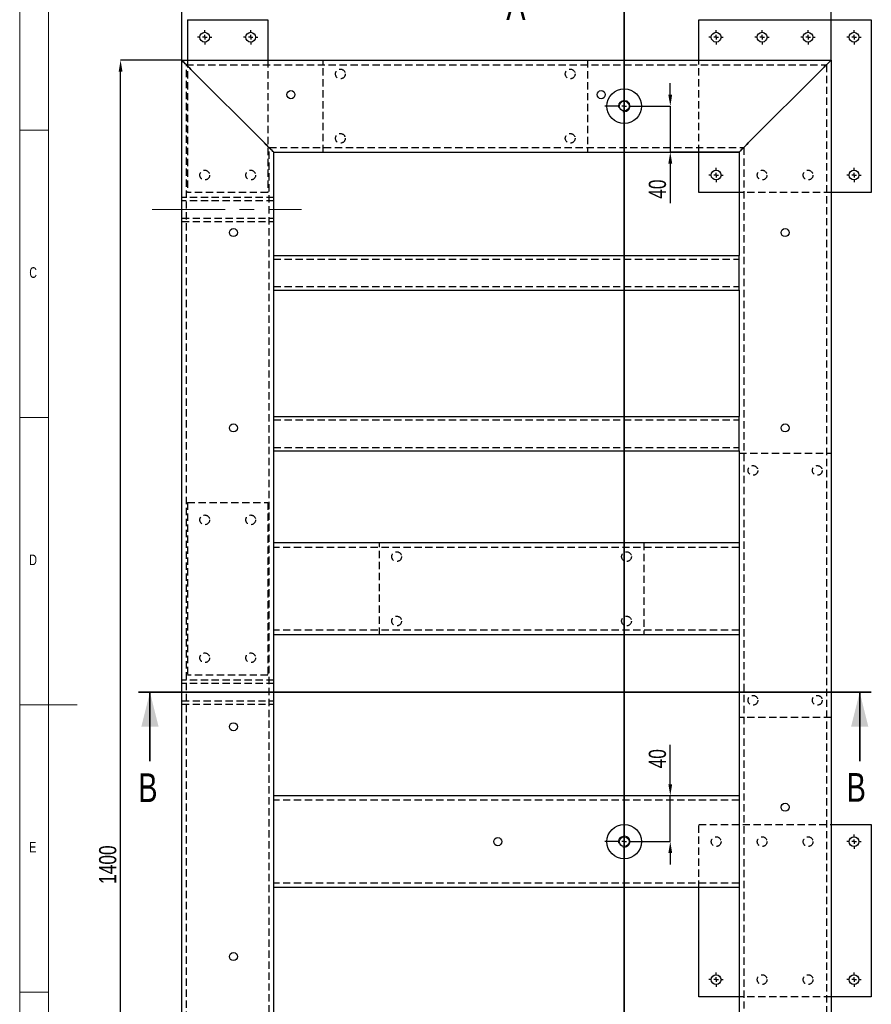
# Model space of a CAD drawing. Header units: millimetres. Extents: x 5 to 589, y -18 to 415.
# Tile 2 of 10: x 5 to 153, y 158 to 329. Entities that reach past the tile are written whole.
import ezdxf

# ---------------------------------------------------------------- set-up
doc = ezdxf.new("R2010")
doc.units = ezdxf.units.MM
doc.header["$PDSIZE"] = -1
doc.linetypes.add('CENTERX2', pattern=[20.32, 12.7, -2.54, 2.54, -2.54])
doc.linetypes.add('HIDDEN', pattern=[1.905, 1.27, -0.635])
for name, color, linetype in [('COTES', 1, 'Continuous'), ('NOTES', 6, 'Continuous'), ('TRAIT-MIXTES', 3, 'CENTERX2'), ('TRAIT-TIRET', 2, 'HIDDEN')]:
    doc.layers.add(name, color=color, linetype=linetype)
doc.layers.add('TRAIT-FORT', color=4, linetype='Continuous', lineweight=25)
doc.styles.add('SLDTEXTSTYLE0', font='TXT', dxfattribs={"width": 0.75})
doc.dimstyles.new('SLDDIMSTYLE0', dxfattribs={"dimtxt": 3, "dimasz": 2, "dimexe": 0, "dimexo": 0.0625, "dimgap": 0.75, "dimtad": 1, "dimdec": 0, "dimlfac": 5, "dimrnd": 1e-09, "dimzin": 12, "dimdsep": 46, "dimtxsty": 'SLDTEXTSTYLE0', "dimsah": 1, "dimcen": 0.09, "dimadec": 0, "dimazin": 3, "dimtfac": 1, "dimtdec": 0, "dimtofl": 0, "dimtmove": 0, "dimatfit": 3, "dimfxl": 1, "dimfrac": 2, "dimtolj": 1, "dimtzin": 12, "dimarcsym": 0})
doc.dimstyles.new('SLDDIMSTYLE1', dxfattribs={"dimtxt": 3, "dimasz": 2, "dimexe": 0, "dimexo": 0.0625, "dimgap": 0.75, "dimtad": 1, "dimdec": 0, "dimlfac": 5, "dimrnd": 1e-09, "dimzin": 12, "dimdsep": 46, "dimtxsty": 'SLDTEXTSTYLE0', "dimsah": 1, "dimcen": 0.09, "dimadec": 0, "dimazin": 3, "dimtfac": 1, "dimtdec": 0, "dimtmove": 0, "dimatfit": 0, "dimfxl": 1, "dimfrac": 2, "dimtolj": 1, "dimtzin": 12, "dimarcsym": 0})

# ---------------------------------------------------------------- blocks, each defined once
blk = doc.blocks.new('_D')
at = {"layer": 'COTES', "color": 0, "lineweight": -2, "transparency": 16777216}
for p, q in [((33.2, 297.76), (33.2, 336.09)), ((35.2, 336.09), (108.2, 336.09)), ((110.2, 333.72), (110.2, 336.09))]:
    blk.add_line(p, q, dxfattribs=at)
at = {"layer": 'COTES', "color": 0, "transparency": 16777216}
for points in [[(35.2, 336.43), (35.2, 335.76), (33.2, 336.09)], [(108.2, 336.43), (108.2, 335.76), (110.2, 336.09)]]:
    blk.add_solid(points, dxfattribs=at)
at = {"layer": 'Defpoints', "color": 0, "transparency": 16777216}
for p in [(110.2, 336.09), (110.2, 333.66), (33.2, 297.7)]:
    blk.add_point(p, dxfattribs=at)
at = {"layer": 'COTES', "color": 0, "transparency": 16777216, "insert": (71.7, 339.84), "char_height": 3, "attachment_point": 2, "style": 'SLDTEXTSTYLE0'}
blk.add_mtext('\\A1;385', dxfattribs=at)
blk = doc.blocks.new('_D_1')
at = {"layer": 'COTES', "color": 0, "lineweight": -2, "transparency": 16777216}
for p, q in [((33.2, 322.26), (33.2, 345.2)), ((35.2, 345.2), (144.2, 345.2)), ((146.2, 322.26), (146.2, 345.2))]:
    blk.add_line(p, q, dxfattribs=at)
at = {"layer": 'COTES', "color": 0, "transparency": 16777216}
for points in [[(35.2, 345.53), (35.2, 344.86), (33.2, 345.2)], [(144.2, 345.53), (144.2, 344.86), (146.2, 345.2)]]:
    blk.add_solid(points, dxfattribs=at)
at = {"layer": 'Defpoints', "color": 0, "transparency": 16777216}
for p in [(146.2, 345.2), (33.2, 322.2), (146.2, 322.2)]:
    blk.add_point(p, dxfattribs=at)
at = {"layer": 'COTES', "color": 0, "transparency": 16777216, "insert": (89.7, 348.95), "char_height": 3, "attachment_point": 2, "style": 'SLDTEXTSTYLE0'}
blk.add_mtext('\\A1;565', dxfattribs=at)
blk = doc.blocks.new('_D_2')
at = {"layer": 'COTES', "color": 0, "lineweight": -2, "transparency": 16777216}
for p, q in [((33.14, 322.2), (22.56, 322.2)), ((22.56, 44.2), (22.56, 320.2)), ((33.14, 42.2), (22.56, 42.2))]:
    blk.add_line(p, q, dxfattribs=at)
at = {"layer": 'COTES', "color": 0, "transparency": 16777216}
for points in [[(22.22, 320.2), (22.89, 320.2), (22.56, 322.2)], [(22.22, 44.2), (22.89, 44.2), (22.56, 42.2)]]:
    blk.add_solid(points, dxfattribs=at)
at = {"layer": 'Defpoints', "color": 0, "transparency": 16777216}
for p in [(22.56, 322.2), (33.2, 322.2), (33.2, 42.2)]:
    blk.add_point(p, dxfattribs=at)
at = {"layer": 'COTES', "color": 0, "transparency": 16777216, "insert": (18.81, 182.2), "char_height": 3, "attachment_point": 2, "rotation": 90, "style": 'SLDTEXTSTYLE0'}
blk.add_mtext('\\A1;1400', dxfattribs=at)
blk = doc.blocks.new('_D_3')
at = {"layer": 'COTES', "color": 0, "lineweight": -2, "transparency": 16777216}
for p, q in [((118.22, 196.2), (118.22, 203.07)), ((130.14, 194.2), (118.22, 194.2)), ((118.22, 186.2), (118.22, 194.2)), ((113.66, 186.2), (118.22, 186.2)), ((118.22, 184.2), (118.22, 182.2))]:
    blk.add_line(p, q, dxfattribs=at)
at = {"layer": 'COTES', "color": 0, "transparency": 16777216}
for points in [[(117.88, 196.2), (118.55, 196.2), (118.22, 194.2)], [(117.88, 184.2), (118.55, 184.2), (118.22, 186.2)]]:
    blk.add_solid(points, dxfattribs=at)
at = {"layer": 'Defpoints', "color": 0, "transparency": 16777216}
for p in [(118.22, 194.2), (130.2, 194.2), (113.6, 186.2)]:
    blk.add_point(p, dxfattribs=at)
at = {"layer": 'COTES', "color": 0, "transparency": 16777216, "insert": (114.47, 200.63), "char_height": 3, "attachment_point": 2, "rotation": 90, "style": 'SLDTEXTSTYLE0'}
blk.add_mtext('\\A1;40', dxfattribs=at)
blk = doc.blocks.new('_D_4')
at = {"layer": 'COTES', "color": 0, "lineweight": -2, "transparency": 16777216}
for p, q in [((118.22, 316.2), (118.22, 318.2)), ((113.66, 314.2), (118.22, 314.2)), ((118.22, 314.2), (118.22, 306.2)), ((130.14, 306.2), (118.22, 306.2)), ((118.22, 304.2), (118.22, 297.32))]:
    blk.add_line(p, q, dxfattribs=at)
at = {"layer": 'COTES', "color": 0, "transparency": 16777216}
for points in [[(117.88, 316.2), (118.55, 316.2), (118.22, 314.2)], [(117.88, 304.2), (118.55, 304.2), (118.22, 306.2)]]:
    blk.add_solid(points, dxfattribs=at)
at = {"layer": 'Defpoints', "color": 0, "transparency": 16777216}
for p in [(113.6, 314.2), (118.22, 306.2), (130.2, 306.2)]:
    blk.add_point(p, dxfattribs=at)
at = {"layer": 'COTES', "color": 0, "transparency": 16777216, "insert": (114.47, 299.76), "char_height": 3, "attachment_point": 2, "rotation": 90, "style": 'SLDTEXTSTYLE0'}
blk.add_mtext('\\A1;40', dxfattribs=at)
blk = doc.blocks.new('SW_CENTERMARKSYMBOL_0')
at = {"layer": 'TRAIT-MIXTES', "color": 0}
for p, q in [((0, 0.8), (0, 3.4)), ((-0.8, 0), (-3.4, 0)), ((0, 0), (-0.4, 0)), ((0, 0), (0, 0.4)), ((0, 0), (0, -0.4)), ((0, 0), (0.4, 0)), ((0.8, 0), (3.4, 0)), ((0, -0.8), (0, -3.4))]:
    blk.add_line(p, q, dxfattribs=at)
blk = doc.blocks.new('SW_CENTERMARKSYMBOL_7')
at = {"layer": 'TRAIT-MIXTES', "color": 0}
for p, q in [((0, 0.8), (0, 3.4)), ((-0.8, 0), (-3.4, 0)), ((0, 0), (-0.4, 0)), ((0, 0), (0, 0.4)), ((0, 0), (0, -0.4)), ((0, 0), (0.4, 0)), ((0.8, 0), (3.4, 0)), ((0, -0.8), (0, -3.4))]:
    blk.add_line(p, q, dxfattribs=at)
blk = doc.blocks.new('SW_CENTERMARKSYMBOL_8')
at = {"layer": 'TRAIT-MIXTES', "color": 0}
for p, q in [((-0.8, 0), (-1.25, 0)), ((0, 0), (-0.4, 0)), ((0, 0.8), (0, 1.25)), ((0, 0), (0, 0.4)), ((0, 0), (0, -0.4)), ((0, 0), (0.4, 0)), ((0.8, 0), (1.25, 0)), ((0, -0.8), (0, -1.25))]:
    blk.add_line(p, q, dxfattribs=at)
blk = doc.blocks.new('SW_CENTERMARKSYMBOL_9')
at = {"layer": 'TRAIT-MIXTES', "color": 0}
for p, q in [((-0.8, 0), (-1.25, 0)), ((0, 0), (-0.4, 0)), ((0, 0.8), (0, 1.25)), ((0, 0), (0, 0.4)), ((0, 0), (0, -0.4)), ((0, 0), (0.4, 0)), ((0.8, 0), (1.25, 0)), ((0, -0.8), (0, -1.25))]:
    blk.add_line(p, q, dxfattribs=at)
blk = doc.blocks.new('SW_CENTERMARKSYMBOL_10')
at = {"layer": 'TRAIT-MIXTES', "color": 0}
for p, q in [((-0.8, 0), (-1.25, 0)), ((0, 0), (-0.4, 0)), ((0, 0.8), (0, 1.25)), ((0, 0), (0, 0.4)), ((0, 0), (0, -0.4)), ((0, 0), (0.4, 0)), ((0.8, 0), (1.25, 0)), ((0, -0.8), (0, -1.25))]:
    blk.add_line(p, q, dxfattribs=at)
blk = doc.blocks.new('SW_CENTERMARKSYMBOL_17')
at = {"layer": 'TRAIT-MIXTES', "color": 0}
for p, q in [((-0.8, 0), (-1.25, 0)), ((0, 0), (-0.4, 0)), ((0, 0.8), (0, 1.25)), ((0, 0), (0, 0.4)), ((0, 0), (0, -0.4)), ((0, 0), (0.4, 0)), ((0.8, 0), (1.25, 0)), ((0, -0.8), (0, -1.25))]:
    blk.add_line(p, q, dxfattribs=at)
blk = doc.blocks.new('SW_CENTERMARKSYMBOL_18')
at = {"layer": 'TRAIT-MIXTES', "color": 0}
for p, q in [((-0.8, 0), (-1.25, 0)), ((0, 0), (-0.4, 0)), ((0, 0.8), (0, 1.25)), ((0, 0), (0, 0.4)), ((0, 0), (0, -0.4)), ((0, 0), (0.4, 0)), ((0.8, 0), (1.25, 0)), ((0, -0.8), (0, -1.25))]:
    blk.add_line(p, q, dxfattribs=at)
blk = doc.blocks.new('SW_CENTERMARKSYMBOL_19')
at = {"layer": 'TRAIT-MIXTES', "color": 0}
for p, q in [((-0.8, 0), (-1.25, 0)), ((0, 0), (-0.4, 0)), ((0, 0.8), (0, 1.25)), ((0, 0), (0, 0.4)), ((0, 0), (0, -0.4)), ((0, 0), (0.4, 0)), ((0.8, 0), (1.25, 0)), ((0, -0.8), (0, -1.25))]:
    blk.add_line(p, q, dxfattribs=at)
blk = doc.blocks.new('SW_CENTERMARKSYMBOL_20')
at = {"layer": 'TRAIT-MIXTES', "color": 0}
for p, q in [((-0.8, 0), (-1.25, 0)), ((0, 0), (-0.4, 0)), ((0, 0.8), (0, 1.25)), ((0, 0), (0, 0.4)), ((0, 0), (0, -0.4)), ((0, 0), (0.4, 0)), ((0.8, 0), (1.25, 0)), ((0, -0.8), (0, -1.25))]:
    blk.add_line(p, q, dxfattribs=at)
blk = doc.blocks.new('SW_CENTERMARKSYMBOL_21')
at = {"layer": 'TRAIT-MIXTES', "color": 0}
for p, q in [((-0.8, 0), (-1.25, 0)), ((0, 0), (-0.4, 0)), ((0, 0.8), (0, 1.25)), ((0, 0), (0, 0.4)), ((0, 0), (0, -0.4)), ((0, 0), (0.4, 0)), ((0.8, 0), (1.25, 0)), ((0, -0.8), (0, -1.25))]:
    blk.add_line(p, q, dxfattribs=at)
blk = doc.blocks.new('SW_CENTERMARKSYMBOL_22')
at = {"layer": 'TRAIT-MIXTES', "color": 0}
for p, q in [((-0.8, 0), (-1.25, 0)), ((0, 0), (-0.4, 0)), ((0, 0.8), (0, 1.25)), ((0, 0), (0, 0.4)), ((0, 0), (0, -0.4)), ((0, 0), (0.4, 0)), ((0.8, 0), (1.25, 0)), ((0, -0.8), (0, -1.25))]:
    blk.add_line(p, q, dxfattribs=at)
blk = doc.blocks.new('SW_CENTERMARKSYMBOL_23')
at = {"layer": 'TRAIT-MIXTES', "color": 0}
for p, q in [((-0.8, 0), (-1.25, 0)), ((0, 0), (-0.4, 0)), ((0, 0.8), (0, 1.25)), ((0, 0), (0, 0.4)), ((0, 0), (0, -0.4)), ((0, 0), (0.4, 0)), ((0.8, 0), (1.25, 0)), ((0, -0.8), (0, -1.25))]:
    blk.add_line(p, q, dxfattribs=at)
blk = doc.blocks.new('SW_CENTERMARKSYMBOL_24')
at = {"layer": 'TRAIT-MIXTES', "color": 0}
for p, q in [((-0.8, 0), (-1.25, 0)), ((0, 0), (-0.4, 0)), ((0, 0.8), (0, 1.25)), ((0, 0), (0, 0.4)), ((0, 0), (0, -0.4)), ((0, 0), (0.4, 0)), ((0.8, 0), (1.25, 0)), ((0, -0.8), (0, -1.25))]:
    blk.add_line(p, q, dxfattribs=at)

msp = doc.modelspace()

# ---------------------------------------------------------------- linework, layer by layer
at = {"lineweight": 18}
for p, q in [((5, 415), (5, 5)), ((10, 410), (10, 10)), ((5, 310), (10, 310)), ((10, 260), (5, 260)), ((5, 210), (15, 210)), ((10, 160), (5, 160))]:
    msp.add_line(p, q, dxfattribs=at)
at = {"lineweight": 35}
for p, q in [((110.2, 333.66), (110.2, 29.12)), ((153.18, 212.2), (25.67, 212.2)), ((27.67, 200.2), (27.67, 212.2)), ((151.18, 200.2), (151.18, 212.2))]:
    msp.add_line(p, q, dxfattribs=at)
at = {"lineweight": 18}
for centre in [(110.2, 314.2), (110.2, 186.2)]:
    msp.add_arc(centre, 1, 255, 195, dxfattribs=at)
at = {"lineweight": 35}
for points in [[(27.67, 212.2), (26.17, 206.2), (29.17, 206.2)], [(151.18, 212.2), (149.68, 206.2), (152.68, 206.2)]]:
    msp.add_solid(points, dxfattribs=at)
at = {"layer": 'TRAIT-FORT', "lineweight": 25}
for p, q in [((34.2, 329.2), (34.2, 322.2)), ((34.2, 329.2), (48.2, 329.2)), ((48.2, 329.2), (48.2, 322.2)), ((123.2, 322.2), (123.2, 329.2)), ((123.2, 329.2), (153.2, 329.2)), ((153.2, 329.2), (153.2, 299.2)), ((33.2, 322.2), (146.2, 322.2)), ((33.2, 42.2), (33.2, 322.2)), ((146.2, 322.2), (146.2, 42.2)), ((47.6, 307.8), (34.8, 320.6)), ((131.8, 307.8), (144.6, 320.6)), ((49.2, 306.2), (130.2, 306.2)), ((49.2, 288.2), (49.2, 306.2)), ((123.2, 299.2), (123.2, 306.2)), ((130.2, 306.2), (130.2, 288.2)), ((130.2, 299.2), (123.2, 299.2)), ((153.2, 299.2), (146.2, 299.2)), ((49.2, 288.2), (130.2, 288.2)), ((49.2, 287), (49.2, 288.2)), ((130.2, 287), (130.2, 288.2)), ((49.2, 283.4), (49.2, 287)), ((130.2, 283.4), (130.2, 287)), ((49.2, 282.2), (49.2, 283.4)), ((130.2, 282.2), (130.2, 283.4)), ((49.2, 260.2), (49.2, 282.2)), ((49.2, 282.2), (130.2, 282.2)), ((130.2, 282.2), (130.2, 260.2)), ((49.2, 259), (49.2, 260.2)), ((49.2, 260.2), (130.2, 260.2)), ((49.2, 255.4), (49.2, 259)), ((130.2, 259), (130.2, 260.2)), ((130.2, 255.4), (130.2, 259)), ((49.2, 254.2), (49.2, 255.4)), ((130.2, 254.2), (130.2, 255.4)), ((49.2, 238.2), (49.2, 254.2)), ((49.2, 254.2), (130.2, 254.2)), ((130.2, 254.2), (130.2, 238.2)), ((49.2, 236.6), (49.2, 238.2)), ((130.2, 238.2), (49.2, 238.2)), ((130.2, 238.2), (130.2, 236.6)), ((49.2, 223.8), (49.2, 236.6)), ((130.2, 236.6), (130.2, 223.8)), ((49.2, 222.2), (49.2, 223.8)), ((130.2, 223.8), (130.2, 222.2)), ((49.2, 194.2), (49.2, 222.2)), ((130.2, 222.2), (49.2, 222.2)), ((130.2, 222.2), (130.2, 194.2)), ((49.2, 192.6), (49.2, 194.2)), ((130.2, 194.2), (49.2, 194.2)), ((130.2, 194.2), (130.2, 192.6)), ((49.2, 179.8), (49.2, 192.6)), ((130.2, 192.6), (130.2, 179.8)), ((146.2, 189.2), (153.2, 189.2)), ((153.2, 189.2), (153.2, 159.2)), ((49.2, 178.2), (49.2, 179.8)), ((130.2, 179.8), (130.2, 178.2)), ((130.2, 178.2), (49.2, 178.2)), ((49.2, 150.2), (49.2, 178.2)), ((123.2, 159.2), (123.2, 178.2)), ((130.2, 178.2), (130.2, 150.2)), ((130.2, 159.2), (123.2, 159.2)), ((153.2, 159.2), (146.2, 159.2))]:
    msp.add_line(p, q, dxfattribs=at)
at = {"layer": 'TRAIT-FORT', "lineweight": 25, "flags": 128}
for points in [[(49.2, 306.2), (49.17, 306.23), (49.08, 306.32), (48.93, 306.46), (48.73, 306.66), (48.49, 306.91), (48.21, 307.18), (47.91, 307.48), (47.6, 307.8)], [(47.6, 307.8), (47.88, 307.52), (48.15, 307.25), (48.4, 307), (48.63, 306.77), (48.83, 306.57), (48.99, 306.41), (49.11, 306.29), (49.18, 306.22), (49.2, 306.2)], [(130.2, 306.2), (130.23, 306.23), (130.32, 306.32), (130.47, 306.46), (130.67, 306.66), (130.91, 306.91), (131.19, 307.18), (131.49, 307.48), (131.8, 307.8)], [(131.8, 307.8), (131.52, 307.52), (131.25, 307.25), (131, 307), (130.77, 306.77), (130.58, 306.57), (130.42, 306.41), (130.3, 306.29), (130.23, 306.22), (130.2, 306.2)]]:
    msp.add_lwpolyline(points, dxfattribs=at)
at = {"layer": 'TRAIT-FORT', "lineweight": 25}
for centre, radius in [((37.2, 326.2), 0.85), ((45.2, 326.2), 0.85), ((126.2, 326.2), 0.85), ((134.2, 326.2), 0.85), ((142.2, 326.2), 0.85), ((150.2, 326.2), 0.85), ((110.2, 314.2), 3), ((52.2, 316.2), 0.7), ((106.2, 316.2), 0.7), ((110.2, 314.2), 0.85), ((126.2, 302.2), 0.85), ((150.2, 302.2), 0.85), ((42.2, 292.2), 0.7), ((138.2, 292.2), 0.7), ((42.2, 258.2), 0.7), ((138.2, 258.2), 0.7), ((42.2, 206.2), 0.7), ((138.2, 192.2), 0.7), ((110.2, 186.2), 3), ((88.2, 186.2), 0.7), ((110.2, 186.2), 0.85), ((150.2, 186.2), 0.85), ((42.2, 166.2), 0.7), ((126.2, 162.2), 0.85), ((150.2, 162.2), 0.85)]:
    msp.add_circle(centre, radius, dxfattribs=at)
for centre, radius, start, end in [((-234.12, 53.4), 379.09, 44.8154, 45.1573), ((301.86, 589.12), 378.71, 224.8152, 225.1574), ((-191.7, 658.65), 476.84, 314.8504, 315.1223), ((338.31, 128.39), 272.88, 134.7488, 135.2239)]:
    msp.add_arc(centre, radius, start, end, dxfattribs=at)
at = {"layer": 'TRAIT-MIXTES', "lineweight": 18}
msp.add_line((28.04, 296.2), (54.04, 296.2), dxfattribs=at)
at = {"layer": 'TRAIT-TIRET'}
for p, q in [((34.2, 322.2), (34.2, 299.2)), ((48.2, 322.2), (48.2, 299.2)), ((57.8, 306.2), (57.8, 322.2)), ((103.8, 322.2), (103.8, 306.2)), ((123.2, 306.2), (123.2, 322.2)), ((34, 321.4), (145.4, 321.4)), ((34, 43), (34, 321.4)), ((145.4, 321.4), (145.4, 43)), ((48.4, 307), (131, 307)), ((48.4, 57.4), (48.4, 307)), ((131, 307), (131, 57.4)), ((34, 298.3), (33.2, 298.3)), ((49.2, 298.3), (33.2, 298.3)), ((48.2, 299.2), (34.2, 299.2)), ((49.2, 298.3), (48.4, 298.3)), ((146.2, 299.2), (130.2, 299.2)), ((49.2, 297.7), (33.2, 297.7)), ((33.2, 294.7), (49.2, 294.7)), ((33.2, 294.1), (34, 294.1)), ((33.2, 294.1), (49.2, 294.1)), ((48.4, 294.1), (49.2, 294.1)), ((49.2, 287.6), (130.2, 287.6)), ((49.2, 282.8), (130.2, 282.8)), ((49.2, 259.6), (130.2, 259.6)), ((49.2, 254.8), (130.2, 254.8)), ((130.2, 253.8), (146.2, 253.8)), ((34.2, 245.2), (34.2, 215.2)), ((34.2, 245.2), (48.2, 245.2)), ((48.2, 245.2), (48.2, 215.2)), ((67.6, 222.2), (67.6, 238.2)), ((113.6, 238.2), (113.6, 222.2)), ((130.2, 237.4), (49.2, 237.4)), ((130.2, 223), (49.2, 223)), ((34, 214.3), (33.2, 214.3)), ((49.2, 214.3), (33.2, 214.3)), ((48.2, 215.2), (34.2, 215.2)), ((49.2, 214.3), (48.4, 214.3)), ((49.2, 213.7), (33.2, 213.7)), ((33.2, 210.7), (49.2, 210.7)), ((33.2, 210.1), (34, 210.1)), ((33.2, 210.1), (49.2, 210.1)), ((48.4, 210.1), (49.2, 210.1)), ((146.2, 207.8), (130.2, 207.8)), ((130.2, 193.4), (49.2, 193.4)), ((123.2, 178.2), (123.2, 189.2)), ((123.2, 189.2), (146.2, 189.2)), ((130.2, 179), (49.2, 179)), ((146.2, 159.2), (130.2, 159.2))]:
    msp.add_line(p, q, dxfattribs=at)
for centre in [(60.8, 319.8), (100.8, 319.8), (60.8, 308.6), (100.8, 308.6), (37.2, 302.2), (45.2, 302.2), (134.2, 302.2), (142.2, 302.2), (132.6, 250.8), (143.8, 250.8), (37.2, 242.2), (45.2, 242.2), (70.6, 235.8), (110.6, 235.8), (70.6, 224.6), (110.6, 224.6), (37.2, 218.2), (45.2, 218.2), (132.6, 210.8), (143.8, 210.8), (126.2, 186.2), (134.2, 186.2), (142.2, 186.2), (134.2, 162.2), (142.2, 162.2)]:
    msp.add_circle(centre, 0.85, dxfattribs=at)

# ---------------------------------------------------------------- block references
at = {"layer": 'TRAIT-MIXTES'}
for name, p in [('SW_CENTERMARKSYMBOL_23', (37.2, 326.2)), ('SW_CENTERMARKSYMBOL_24', (45.2, 326.2)), ('SW_CENTERMARKSYMBOL_20', (126.2, 326.2)), ('SW_CENTERMARKSYMBOL_17', (134.2, 326.2)), ('SW_CENTERMARKSYMBOL_18', (142.2, 326.2)), ('SW_CENTERMARKSYMBOL_19', (150.2, 326.2)), ('SW_CENTERMARKSYMBOL_0', (110.2, 314.2)), ('SW_CENTERMARKSYMBOL_21', (126.2, 302.2)), ('SW_CENTERMARKSYMBOL_22', (150.2, 302.2)), ('SW_CENTERMARKSYMBOL_7', (110.2, 186.2)), ('SW_CENTERMARKSYMBOL_8', (150.2, 186.2)), ('SW_CENTERMARKSYMBOL_9', (126.2, 162.2)), ('SW_CENTERMARKSYMBOL_10', (150.2, 162.2))]:
    msp.add_blockref(name, p, dxfattribs=at)

# ---------------------------------------------------------------- texts
at = {"char_height": 5, "attachment_point": 1, "style": 'SLDTEXTSTYLE0'}
for s, insert in [('A', (89.68, 334.19)), ('B', (25.64, 198.1)), ('B', (148.91, 198.15))]:
    msp.add_mtext(s, dxfattribs=dict(at, insert=insert))
at = {"layer": 'NOTES', "char_height": 1.85, "attachment_point": 1, "style": 'SLDTEXTSTYLE0'}
for s, insert in [('C', (6.67, 286.17)), ('D', (6.67, 236.17)), ('E', (6.67, 186.17))]:
    msp.add_mtext(s, dxfattribs=dict(at, insert=insert))

# ---------------------------------------------------------------- dimensions: what is measured, and where the dimension line sits
at = {"layer": 'COTES'}
for base, p1, p2, picture, middle in [((146.2, 345.2), (33.2, 322.2), (146.2, 322.2), '_D_1', (89.7, 345.2)), ((110.2, 336.09), (33.2, 297.7), (110.2, 333.66), '_D', (71.7, 336.09))]:
    dim = msp.add_linear_dim(base=base, p1=p1, p2=p2, dimstyle='SLDDIMSTYLE0', dxfattribs=at)
    dim.commit()
    dim.dimension.update_dxf_attribs({"geometry": picture, "text_midpoint": middle, "dimtype": 160})
for base, p1, p2, dimstyle, picture, middle in [((22.56, 322.2), (33.2, 42.2), (33.2, 322.2), 'SLDDIMSTYLE0', '_D_2', (22.56, 182.2)), ((118.22, 306.2), (113.6, 314.2), (130.2, 306.2), 'SLDDIMSTYLE1', '_D_4', (118.22, 299.76)), ((118.22, 194.2), (113.6, 186.2), (130.2, 194.2), 'SLDDIMSTYLE1', '_D_3', (118.22, 200.63))]:
    dim = msp.add_linear_dim(base=base, p1=p1, p2=p2, angle=90, dimstyle=dimstyle, dxfattribs=at)
    dim.commit()
    dim.dimension.update_dxf_attribs({"geometry": picture, "text_midpoint": middle, "dimtype": 160})

doc.saveas('drawing.dxf')
